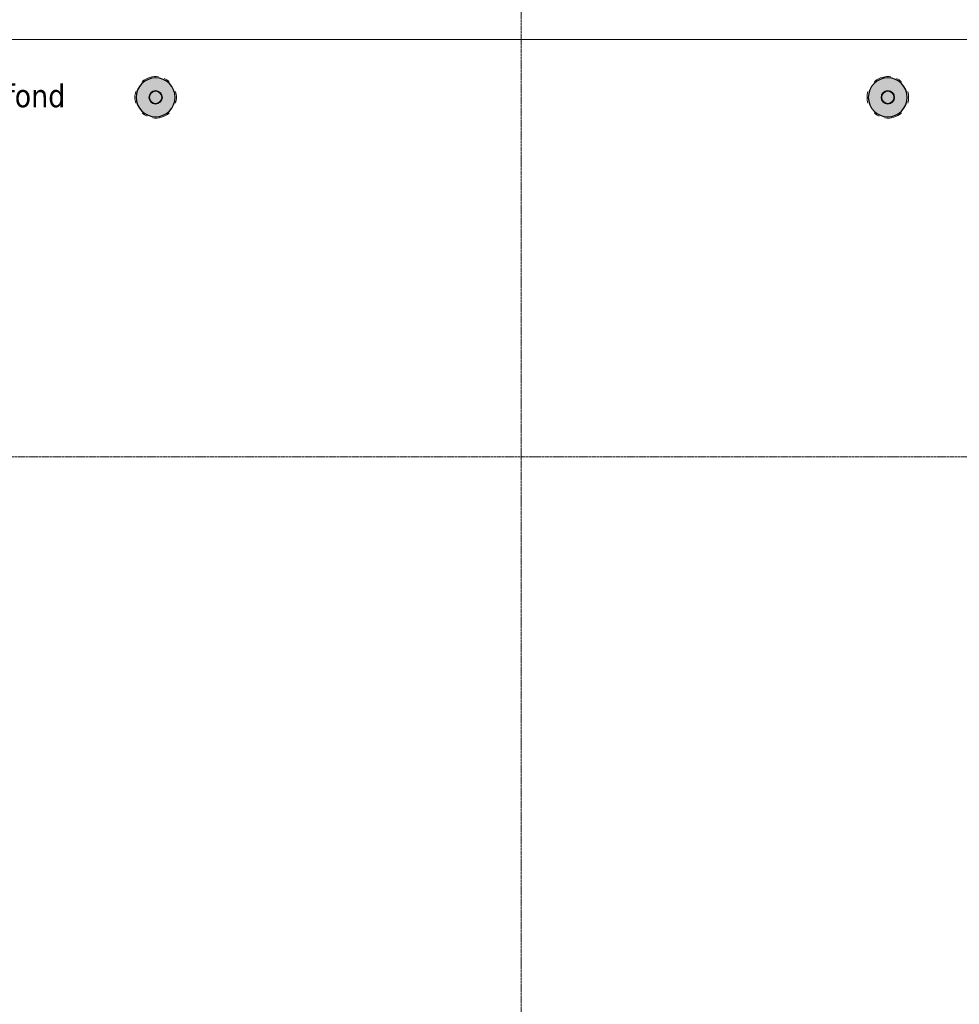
# Model space of a CAD drawing. Header units: millimetres. Extents: x 3625 to 132892, y -52547 to 67182.
# Tile 145 of 256: x 51258 to 58316, y 9717 to 17111. Entities that reach past the tile are written whole.
import ezdxf

# ---------------------------------------------------------------- set-up
doc = ezdxf.new("R2010")
doc.units = ezdxf.units.MM
doc.linetypes.add('stramien', pattern=[22.225, 12.7, -3.175, 3.175, -3.175])
for name, color, linetype, lineweight in [('A-ANNO-IDEN', 2, 'Continuous', 18), ('A-ROOF', 4, 'Continuous', 18), ('S-COLS', 6, 'Continuous', 18), ('S-GRID', 1, 'Continuous', 18)]:
    doc.layers.add(name, color=color, linetype=linetype, lineweight=lineweight)
doc.styles.add('Tahoma_1', font='TAHOMA.TTF', dxfattribs={"height": 171.388889})

# ---------------------------------------------------------------- blocks, each defined once
blk = doc.blocks.new('28_ABT-C_staal_hout kolom RV - gelam_ houten kolom $150-300-150 kwal GL32H-2892874-Plotview plafond begane grond - 1 op 100')
at = {"layer": 'S-COLS', "lineweight": 5}
h = blk.add_hatch(color=256, dxfattribs=at)
h.paths.add_polyline_path([(0, -146.5), (37.9, -141.5), (73.3, -126.9), (103.6, -103.6), (126.9, -73.3), (141.5, -37.9), (146.5, 0), (141.5, 37.9), (126.9, 73.3), (103.6, 103.6), (73.3, 126.9), (37.9, 141.5), (0, 146.5), (-37.9, 141.5), (-73.3, 126.9), (-103.6, 103.6), (-126.9, 73.3), (-141.5, 37.9), (-146.5, 0), (-141.5, -37.9), (-126.9, -73.3), (-103.6, -103.6), (-73.3, -126.9), (-37.9, -141.5)], flags=0)
h.paths.add_polyline_path([(0, -50.8), (-13.1, -49.1), (-25.4, -44), (-35.9, -35.9), (-45, -22.9), (-49.2, -11.9), (-50.8, 0), (-47.9, 16), (-44, 25.4), (-32.4, 38.6), (-22.9, 45), (-11.9, 49.2), (0, 50.8), (13.1, 49.1), (25.4, 44), (38.6, 32.4), (45, 22.9), (49.2, 11.9), (50.8, 0), (49.1, -13.1), (44, -25.4), (32.4, -38.6), (22.9, -45), (11.9, -49.2)], flags=0)
h.paths.add_polyline_path([(0, -45.8), (12.4, -44), (24.4, -38.5), (32.4, -32.4), (39.7, -22.9), (44.2, -11.9), (45.8, 0), (44, 12.4), (37.7, 25.4), (32.4, 32.4), (22.9, 39.7), (11.9, 44.2), (0, 45.8), (-13.1, 43.7), (-25.4, 37.7), (-32.4, 32.4), (-41.3, 19), (-44.2, 11.9), (-45.8, 0), (-43.7, -13.1), (-39.7, -22.9), (-32.4, -32.4), (-22.9, -39.7), (-11.9, -44.2)], flags=0)
at = {"layer": 'S-COLS', "color": 130, "lineweight": 5}
for radius, start, end in [(156, 81.81818, 130.90909), (156, 49.09091, 65.45455), (156, 163.63636, 180), (156, 180, 196.36364), (50.8, 0, 180), (50.8, 180, 0), (45.8, 0, 180), (45.8, 180, 0), (156, 360, 16.36364), (156, 343.63636, 360), (156, 229.09091, 245.45455), (156, 261.81818, 310.90909)]:
    blk.add_arc((0, 0), radius, start, end, dxfattribs=at)
at = {"layer": 'S-COLS', "color": 250, "lineweight": 25}
for start, end in [(0, 180), (180, 0)]:
    blk.add_arc((0, 0), 146.5, start, end, dxfattribs=at)
blk = doc.blocks.new('28_ABT-C_staal_hout kolom RV - gelam_ houten kolom $150-300-150 kwal GL32H-V71-Plotview plafond begane grond - 1 op 100')
at = {"layer": 'S-COLS', "lineweight": 5}
h = blk.add_hatch(color=256, dxfattribs=at)
h.paths.add_polyline_path([(0, -146.5), (37.9, -141.5), (73.3, -126.9), (103.6, -103.6), (126.9, -73.3), (141.5, -37.9), (146.5, 0), (141.5, 37.9), (126.9, 73.3), (103.6, 103.6), (73.3, 126.9), (37.9, 141.5), (0, 146.5), (-37.9, 141.5), (-73.3, 126.9), (-103.6, 103.6), (-126.9, 73.3), (-141.5, 37.9), (-146.5, 0), (-141.5, -37.9), (-126.9, -73.3), (-103.6, -103.6), (-73.3, -126.9), (-37.9, -141.5), (-21.2, -143.7)], flags=0)
h.paths.add_polyline_path([(0, -50.8), (-13.1, -49.1), (-25.4, -44), (-35.9, -35.9), (-45, -22.9), (-49.2, -11.9), (-50.8, 0), (-47.9, 16), (-44, 25.4), (-32.4, 38.6), (-22.9, 45), (-11.9, 49.2), (0, 50.8), (13.1, 49.1), (25.4, 44), (38.6, 32.4), (45, 22.9), (49.2, 11.9), (50.8, 0), (49.1, -13.1), (44, -25.4), (32.4, -38.6), (22.9, -45), (11.9, -49.2)], flags=0)
h.paths.add_polyline_path([(0, -45.8), (12.4, -44), (24.4, -38.5), (32.4, -32.4), (39.7, -22.9), (44.2, -11.9), (45.8, 0), (44, 12.4), (37.7, 25.4), (32.4, 32.4), (22.9, 39.7), (11.9, 44.2), (0, 45.8), (-13.1, 43.7), (-25.4, 37.7), (-32.4, 32.4), (-41.3, 19), (-44.2, 11.9), (-45.8, 0), (-43.7, -13.1), (-39.7, -22.9), (-32.4, -32.4), (-21.2, -40.4), (-11.9, -44.2)], flags=0)
at = {"layer": 'S-COLS', "color": 130, "lineweight": 5}
for radius, start, end in [(156, 98.18182, 130.90909), (156, 81.81818, 97.82833), (156, 49.09091, 65.45455), (156, 163.63636, 180), (156, 180, 196.36364), (50.8, 0, 180), (50.8, 180, 0), (45.8, 0, 180), (45.8, 180, 0), (156, 360, 16.36364), (156, 343.63636, 360), (156, 229.09091, 245.45455), (156, 262.17167, 310.90909)]:
    blk.add_arc((0, 0), radius, start, end, dxfattribs=at)
at = {"layer": 'S-COLS', "color": 250, "lineweight": 25}
for start, end in [(0, 180), (180, 0)]:
    blk.add_arc((0, 0), 146.5, start, end, dxfattribs=at)
blk = doc.blocks.new('10844_ABT model nieuw_export 08-11-2012_rvt-1-Plotview plafond begane grond - 1 op 100')
at = {"color": 130, "lineweight": 5}
for name, p in [('28_ABT-C_staal_hout kolom RV - gelam_ houten kolom $150-300-150 kwal GL32H-2892874-Plotview plafond begane grond - 1 op 100', (23770.8, 16528.2)), ('28_ABT-C_staal_hout kolom RV - gelam_ houten kolom $150-300-150 kwal GL32H-V71-Plotview plafond begane grond - 1 op 100', (29270.8, 16528.2))]:
    blk.add_blockref(name, p, dxfattribs=at)
blk = doc.blocks.new('27_KU_metalen dakbedekking binnenzijde publiekshal noord1 - 27_KU_metalen dakbedekking binnenzijde publiekshal noord-3102144-Plotview plafond begane grond - 1 op 100')
at = {"layer": 'A-ROOF'}
blk.add_line((10196.1, 16962.2), (35150.6, 16962.2), dxfattribs=at)

msp = doc.modelspace()

# ---------------------------------------------------------------- linework, layer by layer
at = {"layer": 'S-GRID', "linetype": 'stramien'}
for p, q in [((55025.2, 41627.6), (55025.2, -3246.7)), ((27284.7, 13828.2), (93295.2, 13828.2))]:
    msp.add_line(p, q, dxfattribs=at)

# ---------------------------------------------------------------- block references
at = {"color": 250, "lineweight": 5}
msp.add_blockref('10844_ABT model nieuw_export 08-11-2012_rvt-1-Plotview plafond begane grond - 1 op 100', (28508.6, 0), dxfattribs=at)
at = {"layer": 'A-ROOF'}
msp.add_blockref('27_KU_metalen dakbedekking binnenzijde publiekshal noord1 - 27_KU_metalen dakbedekking binnenzijde publiekshal noord-3102144-Plotview plafond begane grond - 1 op 100', (28508.6, 0), dxfattribs=at)

# ---------------------------------------------------------------- texts
at = {"layer": 'A-ANNO-IDEN', "insert": (48562, 16625.5), "char_height": 171.389, "width": 3715.054, "attachment_point": 1, "line_spacing_factor": 1.000232, "style": 'Tahoma_1'}
msp.add_mtext('massief houten latten plafond', dxfattribs=at)

doc.saveas('drawing.dxf')
